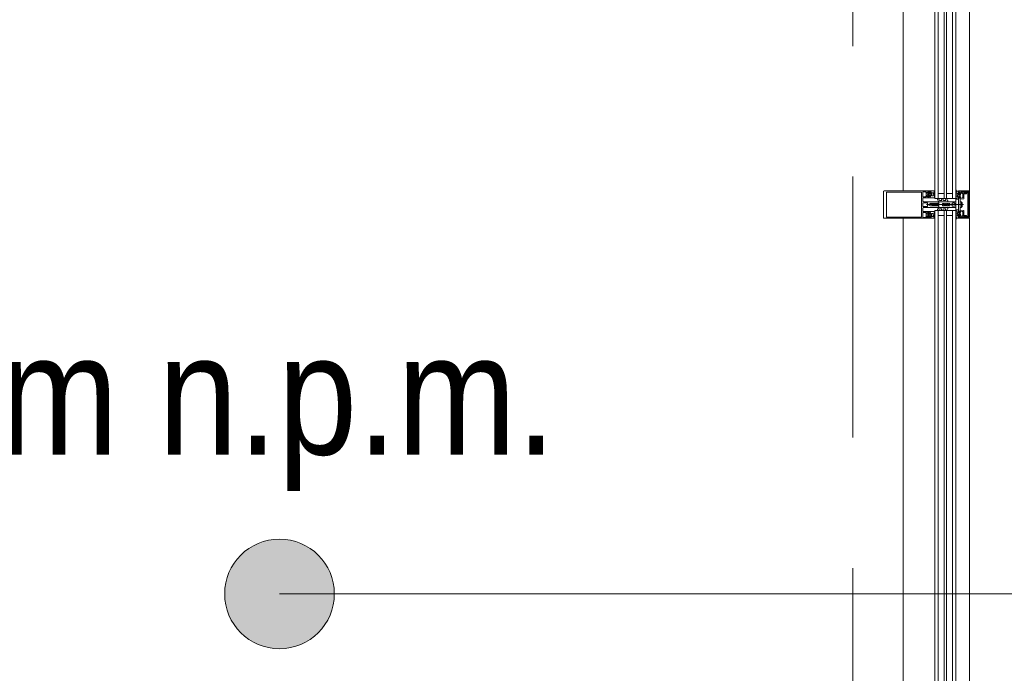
# Model space of a CAD drawing. Header units: centimetres. Extents: x -2574 to 3083, y -1 to 3760.
# Tile 17 of 58: x -593 to -413, y 1595 to 1714. Entities that reach past the tile are written whole.
import ezdxf

# ---------------------------------------------------------------- set-up
doc = ezdxf.new("R2010")
doc.units = ezdxf.units.CM
doc.linetypes.add('Hidden', pattern=[71.4375, 47.625, -23.8125])
for name, color, linetype, lineweight in [('A-AREA-IDEN', 2, 'Continuous', 13), ('A-DETL', 90, 'Continuous', 9), ('A-DETL-GENF', 92, 'Continuous', 9), ('A-GLAZ-CURT', 52, 'Continuous', 13), ('A-GLAZ-CWMG', 51, 'Continuous', 13), ('G-ANNO-TEXT', 231, 'Continuous', 13)]:
    doc.layers.add(name, color=color, linetype=linetype, lineweight=lineweight)
doc.styles.add('Arial_5', font='arial.ttf', dxfattribs={"width": 0.85, "height": 22})

msp = doc.modelspace()

# ---------------------------------------------------------------- linework, layer by layer
at = {"layer": 'A-AREA-IDEN', "color": 251, "lineweight": 9}
msp.add_line((-545.23, 1609.3), (-304.92, 1609.3), dxfattribs=at)
msp.add_circle((-545.23, 1609.3), 10, dxfattribs=at)
at = {"layer": 'A-AREA-IDEN', "color": 251, "linetype": 'Continuous', "lineweight": 9, "extrusion": (0, 0, -1)}
for points in [[(550.79, 1617.62), (549.06, 1600.06), (549.06, 1618.54)], [(549.06, 1618.54), (547.18, 1599.49), (547.18, 1619.11)], [(549.06, 1618.54), (549.06, 1600.06), (547.18, 1599.49)], [(547.18, 1619.11), (545.23, 1599.3), (545.23, 1619.3)], [(547.18, 1619.11), (547.18, 1599.49), (545.23, 1599.3)], [(545.23, 1619.3), (545.23, 1599.3), (543.28, 1599.49)], [(545.23, 1619.3), (543.28, 1599.49), (543.28, 1619.11)], [(543.28, 1619.11), (543.28, 1599.49), (541.4, 1600.06)], [(543.28, 1619.11), (541.4, 1600.06), (541.4, 1618.54)], [(541.4, 1618.54), (541.4, 1600.06), (539.67, 1600.99)], [(541.4, 1618.54), (539.67, 1600.99), (539.67, 1617.62)], [(552.3, 1616.37), (550.79, 1600.99), (550.79, 1617.62)], [(550.79, 1617.62), (550.79, 1600.99), (549.06, 1600.06)], [(539.67, 1617.62), (539.67, 1600.99), (538.16, 1602.23)], [(539.67, 1617.62), (538.16, 1602.23), (538.16, 1616.37)], [(554.47, 1613.13), (553.54, 1603.75), (553.54, 1614.86)], [(553.54, 1614.86), (552.3, 1602.23), (552.3, 1616.37)], [(553.54, 1614.86), (553.54, 1603.75), (552.3, 1602.23)], [(552.3, 1616.37), (552.3, 1602.23), (550.79, 1600.99)], [(538.16, 1616.37), (538.16, 1602.23), (536.92, 1603.75)], [(538.16, 1616.37), (536.92, 1603.75), (536.92, 1614.86)], [(536.92, 1614.86), (536.92, 1603.75), (535.99, 1605.48)], [(536.92, 1614.86), (535.99, 1605.48), (535.99, 1613.13)], [(555.04, 1611.25), (554.47, 1605.48), (554.47, 1613.13)], [(554.47, 1613.13), (554.47, 1605.48), (553.54, 1603.75)], [(535.99, 1613.13), (535.99, 1605.48), (535.42, 1607.35)], [(535.99, 1613.13), (535.42, 1607.35), (535.42, 1611.25)], [(555.04, 1607.35), (555.04, 1611.25), (555.23, 1609.3)], [(555.04, 1611.25), (555.04, 1607.35), (554.47, 1605.48)], [(535.42, 1611.25), (535.42, 1607.35), (535.23, 1609.3)]]:
    msp.add_solid(points, dxfattribs=at)
at = {"layer": 'A-DETL', "color": 251, "linetype": 'Hidden', "lineweight": 9}
msp.add_line((-440.62, 1828.33), (-440.62, 1388.83), dxfattribs=at)
at = {"layer": 'A-DETL-GENF', "color": 251, "lineweight": 9, "extrusion": (0, 0, -1)}
for p, q in [((-421.87, 1682.92), (-421.87, 1683.01)), ((-435.07, 1677.98), (-435.07, 1682.68)), ((-434.92, 1682.83), (-433.54, 1682.83)), ((-434.07, 1682.83), (-428.41, 1682.83)), ((-434.02, 1682.62), (-428.41, 1682.62)), ((-427.82, 1681.59), (-426.61, 1681.59)), ((-427.24, 1682.37), (-427.24, 1682.04)), ((-427.11, 1682.55), (-427.21, 1682.44)), ((-427.21, 1681.97), (-427.11, 1681.86)), ((-426.92, 1682.5), (-426.83, 1682.58)), ((-426.83, 1681.83), (-426.92, 1681.91)), ((-426.87, 1682.09), (-426.87, 1682.32)), ((-426.81, 1682.28), (-426.81, 1682.4)), ((-426.81, 1682.02), (-426.81, 1682.14)), ((-426.61, 1682.34), (-426.77, 1682.25)), ((-426.77, 1682.16), (-426.61, 1682.07)), ((-426.76, 1682.45), (-426.64, 1682.45)), ((-426.64, 1681.97), (-426.76, 1681.97)), ((-426.59, 1682.4), (-426.59, 1682.37)), ((-426.59, 1682.04), (-426.59, 1682.02)), ((-426.55, 1682.55), (-426.55, 1682.62)), ((-426.55, 1681.79), (-426.55, 1681.85)), ((-426.49, 1682.62), (-426.49, 1682.49)), ((-426.44, 1682.43), (-426.45, 1682.43)), ((-426.44, 1681.97), (-426.45, 1681.98)), ((-426.43, 1682.55), (-426.38, 1682.58)), ((-426.43, 1682.03), (-426.41, 1682.03)), ((-426.42, 1682.37), (-426.41, 1682.39)), ((-426.39, 1682.32), (-426.41, 1682.33)), ((-426.4, 1682.14), (-426.38, 1682.15)), ((-426.39, 1682.08), (-426.4, 1682.09)), ((-426.39, 1682.26), (-426.38, 1682.27)), ((-426.38, 1682.2), (-426.39, 1682.21)), ((-426.31, 1682.03), (-426.31, 1682.39)), ((-426.21, 1682.49), (-426.06, 1682.49)), ((-426.06, 1681.93), (-426.21, 1681.93)), ((-425.96, 1682.39), (-425.96, 1682.03)), ((-425.8, 1682.64), (-425.9, 1682.41)), ((-425.79, 1682.81), (-425.79, 1682.68)), ((-425.77, 1682.17), (-425.69, 1682.12)), ((-425.69, 1682.07), (-425.77, 1682.02)), ((-425.77, 1681.95), (-425.69, 1681.9)), ((-425.69, 1681.85), (-425.77, 1681.8)), ((-425.77, 1681.73), (-425.69, 1681.68)), ((-425.76, 1682.68), (-425.76, 1682.74)), ((-425.7, 1682.8), (-425.69, 1682.8)), ((-425.18, 1681.24), (-424.96, 1680.85)), ((-424.81, 1681.1), (-424.96, 1681.36)), ((-424.45, 1681.24), (-424.4, 1681.15)), ((-424.08, 1681.1), (-424.23, 1681.36)), ((-423.73, 1681.24), (-423.68, 1681.15)), ((-423.35, 1681.09), (-423.51, 1681.36)), ((-421.86, 1682.5), (-421.7, 1682.59)), ((-421.77, 1682.4), (-421.86, 1682.45)), ((-421.86, 1682.28), (-421.77, 1682.33)), ((-421.77, 1682.18), (-421.86, 1682.23)), ((-421.86, 1682.06), (-421.77, 1682.11)), ((-421.77, 1681.96), (-421.86, 1682.01)), ((-421.86, 1681.84), (-421.77, 1681.89)), ((-421.77, 1681.74), (-421.86, 1681.79)), ((-421.86, 1681.62), (-421.77, 1681.67)), ((-421.77, 1681.52), (-421.86, 1681.57)), ((-421.86, 1681.4), (-421.77, 1681.45)), ((-421.57, 1681.99), (-421.55, 1681.98)), ((-421.56, 1681.93), (-421.57, 1681.92)), ((-421.57, 1681.87), (-421.55, 1681.86)), ((-421.56, 1682.3), (-421.51, 1682.27)), ((-421.54, 1682.05), (-421.55, 1682.04)), ((-421.54, 1681.81), (-421.55, 1681.8)), ((-421.54, 1681.75), (-421.52, 1681.75)), ((-421.53, 1682.11), (-421.52, 1682.09)), ((-421.5, 1682.15), (-421.51, 1682.15)), ((-421.5, 1681.7), (-421.51, 1681.69)), ((-421.45, 1682.21), (-421.45, 1682.34)), ((-421.39, 1682.34), (-421.39, 1682.27)), ((-421.39, 1681.57), (-421.39, 1681.51)), ((-421.35, 1682.12), (-421.35, 1682.09)), ((-421.35, 1681.76), (-421.35, 1681.74)), ((-421.34, 1682.06), (-421.18, 1681.97)), ((-421.18, 1681.88), (-421.34, 1681.79)), ((-421.18, 1682.17), (-421.3, 1682.17)), ((-421.3, 1681.69), (-421.18, 1681.69)), ((-421.13, 1682), (-421.13, 1682.12)), ((-421.13, 1681.74), (-421.13, 1681.86)), ((-421.12, 1682.3), (-421.02, 1682.22)), ((-421.02, 1681.63), (-421.12, 1681.55)), ((-421.07, 1682.04), (-421.07, 1681.81)), ((-421.06, 1681.28), (-421.06, 1680.35)), ((-420.42, 1681.41), (-421.03, 1681.31)), ((-420.84, 1682.67), (-420.41, 1682.47)), ((-420.62, 1682.38), (-420.78, 1682.46)), ((-420.56, 1681.67), (-420.56, 1682.29)), ((-420.38, 1682.43), (-420.38, 1681.46)), ((-420.28, 1682.65), (-420.28, 1682.37)), ((-419.68, 1678.19), (-419.68, 1682.46)), ((-419.53, 1682.45), (-419.53, 1678.2)), ((-419.37, 1677.98), (-419.37, 1682.68)), ((-427.87, 1680.6), (-427.87, 1680.06)), ((-427.08, 1680.65), (-427.82, 1680.65)), ((-427.82, 1680.01), (-427.08, 1680.01)), ((-425.02, 1680.83), (-427.72, 1680.83)), ((-427.72, 1679.83), (-425.02, 1679.83)), ((-427.2, 1680.33), (-420.48, 1680.33)), ((-427.03, 1680.06), (-427.03, 1680.6)), ((-426.15, 1680.4), (-426.16, 1680.38)), ((-426.15, 1680.25), (-426.16, 1680.28)), ((-425.83, 1680.5), (-425.97, 1680.5)), ((-425.83, 1680.15), (-425.97, 1680.15)), ((-425.8, 1680.54), (-425.82, 1680.51)), ((-425.8, 1680.12), (-425.82, 1680.14)), ((-425.77, 1680.51), (-425.78, 1680.54)), ((-425.77, 1680.14), (-425.78, 1680.12)), ((-425.18, 1679.41), (-424.96, 1679.8)), ((-424.97, 1680.68), (-424.97, 1680.78)), ((-424.97, 1679.88), (-424.97, 1679.98)), ((-424.81, 1679.55), (-424.96, 1679.29)), ((-424.91, 1680.83), (-423.39, 1680.83)), ((-424.91, 1679.83), (-423.39, 1679.83)), ((-424.44, 1681.08), (-424.77, 1681.08)), ((-424.44, 1679.58), (-424.77, 1679.58)), ((-424.45, 1679.41), (-424.4, 1679.5)), ((-424.08, 1679.55), (-424.23, 1679.29)), ((-423.72, 1681.08), (-424.04, 1681.08)), ((-423.72, 1679.58), (-424.04, 1679.58)), ((-423.73, 1679.41), (-423.68, 1679.5)), ((-423.35, 1679.56), (-423.51, 1679.29)), ((-423.34, 1680.88), (-423.34, 1681.06)), ((-423.34, 1679.78), (-423.34, 1679.59)), ((-422.37, 1680.63), (-422.16, 1680.63)), ((-422.37, 1680.03), (-422.16, 1680.03)), ((-421.06, 1680.3), (-421.06, 1679.37)), ((-420.84, 1679.92), (-420.84, 1680.73)), ((-420.69, 1680.55), (-420.69, 1680.1)), ((-433.54, 1677.83), (-434.92, 1677.83)), ((-434.07, 1678.04), (-428.41, 1678.04)), ((-434.07, 1677.83), (-428.41, 1677.83)), ((-426.61, 1679.07), (-427.82, 1679.07)), ((-427.24, 1678.61), (-427.24, 1678.28)), ((-427.11, 1678.79), (-427.21, 1678.68)), ((-427.21, 1678.21), (-427.11, 1678.1)), ((-426.83, 1678.82), (-426.92, 1678.74)), ((-426.92, 1678.15), (-426.83, 1678.07)), ((-426.87, 1678.56), (-426.87, 1678.33)), ((-426.81, 1678.64), (-426.81, 1678.52)), ((-426.81, 1678.38), (-426.81, 1678.26)), ((-426.77, 1678.49), (-426.61, 1678.58)), ((-426.61, 1678.31), (-426.77, 1678.4)), ((-426.64, 1678.69), (-426.76, 1678.69)), ((-426.76, 1678.21), (-426.64, 1678.21)), ((-426.59, 1678.61), (-426.59, 1678.64)), ((-426.59, 1678.26), (-426.59, 1678.28)), ((-426.55, 1678.86), (-426.55, 1678.8)), ((-426.55, 1678.1), (-426.55, 1678.04)), ((-426.49, 1678.04), (-426.49, 1678.16)), ((-426.44, 1678.68), (-426.45, 1678.67)), ((-426.44, 1678.22), (-426.45, 1678.22)), ((-426.43, 1678.62), (-426.41, 1678.62)), ((-426.43, 1678.1), (-426.38, 1678.07)), ((-426.42, 1678.28), (-426.41, 1678.26)), ((-426.39, 1678.33), (-426.41, 1678.32)), ((-426.39, 1678.57), (-426.4, 1678.56)), ((-426.4, 1678.51), (-426.38, 1678.5)), ((-426.38, 1678.45), (-426.39, 1678.44)), ((-426.39, 1678.39), (-426.38, 1678.38)), ((-426.31, 1678.63), (-426.31, 1678.27)), ((-426.06, 1678.73), (-426.21, 1678.73)), ((-426.21, 1678.17), (-426.06, 1678.17)), ((-425.96, 1678.27), (-425.96, 1678.63)), ((-425.8, 1678.02), (-425.9, 1678.24)), ((-425.79, 1677.85), (-425.79, 1677.97)), ((-425.77, 1678.92), (-425.69, 1678.97)), ((-425.69, 1678.8), (-425.77, 1678.85)), ((-425.77, 1678.7), (-425.69, 1678.75)), ((-425.69, 1678.58), (-425.77, 1678.63)), ((-425.77, 1678.48), (-425.69, 1678.53)), ((-425.76, 1677.97), (-425.76, 1677.91)), ((-425.7, 1677.85), (-425.69, 1677.85)), ((-421.87, 1677.73), (-421.87, 1677.64)), ((-421.86, 1679.25), (-421.77, 1679.2)), ((-421.77, 1679.13), (-421.86, 1679.08)), ((-421.86, 1679.03), (-421.77, 1678.98)), ((-421.77, 1678.91), (-421.86, 1678.86)), ((-421.86, 1678.81), (-421.77, 1678.76)), ((-421.77, 1678.69), (-421.86, 1678.64)), ((-421.86, 1678.59), (-421.77, 1678.54)), ((-421.77, 1678.47), (-421.86, 1678.42)), ((-421.86, 1678.37), (-421.77, 1678.32)), ((-421.77, 1678.25), (-421.86, 1678.2)), ((-421.86, 1678.15), (-421.7, 1678.06)), ((-421.57, 1678.78), (-421.55, 1678.79)), ((-421.56, 1678.72), (-421.57, 1678.73)), ((-421.57, 1678.66), (-421.55, 1678.67)), ((-421.56, 1678.35), (-421.51, 1678.38)), ((-421.54, 1678.84), (-421.55, 1678.85)), ((-421.54, 1678.6), (-421.55, 1678.61)), ((-421.54, 1678.9), (-421.52, 1678.9)), ((-421.53, 1678.54), (-421.52, 1678.56)), ((-421.5, 1678.95), (-421.51, 1678.96)), ((-421.5, 1678.5), (-421.51, 1678.5)), ((-421.45, 1678.44), (-421.45, 1678.32)), ((-421.39, 1679.08), (-421.39, 1679.14)), ((-421.39, 1678.32), (-421.39, 1678.38)), ((-421.35, 1678.89), (-421.35, 1678.92)), ((-421.35, 1678.54), (-421.35, 1678.56)), ((-421.18, 1678.77), (-421.34, 1678.86)), ((-421.34, 1678.59), (-421.18, 1678.68)), ((-421.3, 1678.97), (-421.18, 1678.97)), ((-421.18, 1678.49), (-421.3, 1678.49)), ((-421.13, 1678.92), (-421.13, 1678.8)), ((-421.13, 1678.66), (-421.13, 1678.54)), ((-421.02, 1679.02), (-421.12, 1679.1)), ((-421.12, 1678.35), (-421.02, 1678.43)), ((-421.07, 1678.61), (-421.07, 1678.84)), ((-421.03, 1679.34), (-420.42, 1679.24)), ((-420.41, 1678.18), (-420.84, 1677.98)), ((-420.78, 1678.19), (-420.62, 1678.27)), ((-420.56, 1678.36), (-420.56, 1678.98)), ((-420.38, 1679.19), (-420.38, 1678.23)), ((-420.28, 1678.29), (-420.28, 1678.01))]:
    msp.add_line(p, q, dxfattribs=at)
at = {"layer": 'A-DETL-GENF', "color": 251, "lineweight": 9, "extrusion": (0, 0, -1), "flags": 128}
for points in [[(433.54, 1678.04), (434.49, 1678.04), (434.49, 1682.62), (433.54, 1682.62)], [(426.98, 1682.23), (426.98, 1682.68), (426.71, 1682.68), (426.71, 1682.56), (426.65, 1682.56), (426.57, 1682.64), (426.57, 1682.83), (428.25, 1682.83), (428.57, 1682.83)], [(428.57, 1678.04), (428.25, 1678.04), (428.1, 1678.04), (428.1, 1679.21), (428.1, 1681.45), (428.1, 1682.62), (428.25, 1682.62), (428.57, 1682.62)], [(427.87, 1682.23), (427.87, 1682.68), (427.3, 1682.68), (427.3, 1682.56), (427.24, 1682.56), (427.18, 1682.62)], [(427.18, 1681.79), (427.24, 1681.86), (427.3, 1681.86), (427.3, 1681.74), (427.87, 1681.74), (427.87, 1682.18)], [(427.87, 1680.98), (427.87, 1681.45), (427.87, 1681.54)], [(426.56, 1681.64), (426.56, 1681.77), (426.65, 1681.86), (426.71, 1681.86), (426.71, 1681.74), (426.98, 1681.74), (426.98, 1682.18)], [(426.78, 1682.58), (426.75, 1682.53), (426.74, 1682.53)], [(426.74, 1681.89), (426.75, 1681.89), (426.78, 1681.84)], [(426.55, 1682.68), (426.55, 1682.83), (425.81, 1682.83)], [(425.69, 1681.63), (425.76, 1681.59), (426.55, 1681.59), (426.55, 1681.72)], [(426.49, 1681.93), (426.48, 1681.8), (426.48, 1681.93), (426.47, 1681.93)], [(421.39, 1681.44), (421.39, 1681.31), (421.78, 1681.31), (421.86, 1681.35)], [(421.66, 1682.81), (421.39, 1682.81), (421.39, 1682.4)], [(421.45, 1681.53), (421.45, 1681.65), (421.48, 1681.65), (421.46, 1681.52)], [(419.52, 1682.83), (421.37, 1682.83), (421.37, 1682.72), (421.01, 1682.6)], [(420.94, 1682.38), (421.23, 1682.46), (421.23, 1682.28), (421.29, 1682.28), (421.37, 1682.36), (421.37, 1682.68), (421, 1682.57)], [(420.65, 1679.08), (421.23, 1679.19), (421.23, 1679.08), (421.29, 1679.08), (421.37, 1679.16), (421.37, 1681.5), (421.29, 1681.58), (421.23, 1681.58), (421.23, 1681.47), (420.65, 1681.57)], [(421.21, 1682.25), (421.19, 1682.25), (421.16, 1682.3)], [(421.16, 1681.56), (421.19, 1681.61), (421.21, 1681.61)], [(420.87, 1682.67), (420.77, 1682.67), (420.65, 1682.7), (420.33, 1682.7)], [(420.23, 1682.32), (419.88, 1682.32), (419.88, 1682.45), (420.15, 1682.45), (420.15, 1682.7), (419.52, 1682.7), (419.52, 1677.96), (420.15, 1677.96), (420.15, 1678.21), (419.88, 1678.21), (419.88, 1678.34), (420.23, 1678.34)], [(419.73, 1682.51), (420.09, 1682.51), (420.09, 1682.65), (419.73, 1682.65)], [(427.87, 1679.12), (427.87, 1679.21), (427.87, 1679.68)], [(426.75, 1680.41), (426.56, 1680.53), (426.46, 1680.53), (426.43, 1680.58), (426.4, 1680.53), (426.28, 1680.53), (426.25, 1680.58), (426.22, 1680.53), (426.1, 1680.53), (426.07, 1680.58), (426.04, 1680.53), (425.92, 1680.53), (425.89, 1680.58), (425.86, 1680.53), (425.74, 1680.53), (425.71, 1680.58), (425.68, 1680.53), (425.56, 1680.53), (425.53, 1680.58), (425.5, 1680.53), (425.38, 1680.53), (425.35, 1680.58), (425.32, 1680.53), (425.2, 1680.53), (425.17, 1680.58), (425.07, 1680.58)], [(425.07, 1680.08), (425.1, 1680.13), (425.22, 1680.13), (425.25, 1680.08), (425.28, 1680.13), (425.4, 1680.13), (425.43, 1680.08), (425.46, 1680.13), (425.58, 1680.13), (425.61, 1680.08), (425.64, 1680.13), (425.76, 1680.13), (425.79, 1680.08), (425.82, 1680.13), (425.94, 1680.13), (425.97, 1680.08), (426, 1680.13), (426.12, 1680.13), (426.15, 1680.08), (426.18, 1680.13), (426.3, 1680.13), (426.33, 1680.08), (426.36, 1680.13), (426.56, 1680.13), (426.75, 1680.24)], [(422.45, 1680.59), (422.67, 1680.33), (422.97, 1680.33), (422.97, 1680.53), (423.17, 1680.53), (423.17, 1680.43), (423.34, 1680.43), (423.34, 1680.53), (423.54, 1680.53), (423.54, 1680.33), (423.71, 1680.33), (423.71, 1680.53), (423.91, 1680.53), (423.91, 1680.43), (424.07, 1680.43), (424.07, 1680.53), (424.27, 1680.53), (424.27, 1680.33), (426.17, 1680.33), (424.27, 1680.33), (424.27, 1680.13), (424.07, 1680.13), (424.07, 1680.23), (423.91, 1680.23), (423.91, 1680.13), (423.71, 1680.13), (423.71, 1680.33), (423.54, 1680.33), (423.54, 1680.13), (423.34, 1680.13), (423.34, 1680.23), (423.17, 1680.23), (423.17, 1680.13), (422.97, 1680.13), (422.97, 1680.33), (422.67, 1680.33), (422.45, 1680.06)], [(421.99, 1680.53), (421.87, 1680.53), (421.87, 1680.83), (424.94, 1680.83), (424.94, 1680.5), (425.75, 1680.5)], [(421.99, 1680.13), (421.87, 1680.13), (421.87, 1679.83), (424.94, 1679.83), (424.94, 1680.15), (425.75, 1680.15)], [(420.9, 1679.81), (421.05, 1679.79), (421.05, 1680.87), (420.9, 1680.85)], [(428.57, 1677.83), (428.25, 1677.83), (426.57, 1677.83), (426.57, 1678.02), (426.65, 1678.1), (426.71, 1678.1), (426.71, 1677.98), (426.98, 1677.98), (426.98, 1678.42)], [(427.87, 1678.47), (427.87, 1678.92), (427.3, 1678.92), (427.3, 1678.8), (427.24, 1678.8), (427.18, 1678.86)], [(427.18, 1678.03), (427.24, 1678.1), (427.3, 1678.1), (427.3, 1677.98), (427.87, 1677.98), (427.87, 1678.42)], [(426.98, 1678.47), (426.98, 1678.92), (426.71, 1678.92), (426.71, 1678.8), (426.65, 1678.8), (426.56, 1678.89), (426.56, 1679.02)], [(426.74, 1678.77), (426.75, 1678.77), (426.78, 1678.82)], [(426.78, 1678.08), (426.75, 1678.13), (426.74, 1678.13)], [(425.69, 1679.02), (425.76, 1679.07), (426.55, 1679.07), (426.55, 1678.93)], [(426.55, 1677.98), (426.55, 1677.83), (425.81, 1677.83)], [(426.49, 1678.72), (426.48, 1678.85), (426.48, 1678.72), (426.47, 1678.72)], [(421.39, 1679.21), (421.39, 1679.35), (421.78, 1679.35), (421.86, 1679.3)], [(421.66, 1677.85), (421.39, 1677.85), (421.39, 1678.26)], [(421.45, 1679.12), (421.45, 1679), (421.48, 1679), (421.46, 1679.13)], [(421, 1678.08), (421.37, 1677.98), (421.37, 1678.3), (421.29, 1678.38), (421.23, 1678.38), (421.23, 1678.19), (420.94, 1678.27)], [(421.01, 1678.05), (421.37, 1677.94), (421.37, 1677.83), (419.52, 1677.83)], [(421.16, 1679.1), (421.19, 1679.05), (421.21, 1679.05)], [(421.21, 1678.41), (421.19, 1678.41), (421.16, 1678.36)], [(420.33, 1677.96), (420.65, 1677.96), (420.77, 1677.99), (420.87, 1677.99)], [(419.73, 1678), (420.09, 1678), (420.09, 1678.14), (419.73, 1678.14)]]:
    msp.add_lwpolyline(points, dxfattribs=at)
for points in [[(421.87, 1679.36), (421.87, 1681.3), (421.83, 1681.3), (421.83, 1679.36)], [(421.83, 1679.36), (421.83, 1681.3), (421.38, 1681.3), (421.38, 1679.36)]]:
    msp.add_lwpolyline(points, close=True, dxfattribs=at)
at = {"layer": 'A-DETL-GENF', "color": 251, "lineweight": 9, "extrusion": (0, 0, -1)}
for centre, radius, start, end in [((421.84, 1683.01), 0.03, 359.9022, 171.6433), ((421.53, 1683.06), 0.286, 297.5921, 351.6433), ((434.92, 1682.68), 0.15, 0, 90), ((427.87, 1682.21), 0.0256, 282.6804, 77.3196), ((427.82, 1681.54), 0.05, 0, 90), ((427.14, 1682.37), 0.1, 0, 45), ((427.14, 1682.04), 0.1, 315, 0), ((427.14, 1682.58), 0.05, 45, 225), ((427.14, 1681.83), 0.05, 135, 315), ((426.98, 1682.21), 0.0256, 282.6804, 77.3196), ((426.87, 1682.44), 0.08, 292.6134, 50.0011), ((426.87, 1681.97), 0.08, 310.0008, 67.375), ((426.92, 1682.32), 0.05, 112.6202, 179.9974), ((426.92, 1682.09), 0.05, 179.9966, 247.3769), ((426.81, 1682.56), 0.03, 50.0081, 149.9928), ((426.81, 1681.85), 0.03, 209.9961, 310.0091), ((426.76, 1682.4), 0.05, 359.9877, 90.0079), ((426.78, 1682.28), 0.03, 239.9953, 0.0042), ((426.78, 1682.14), 0.03, 359.9965, 119.9951), ((426.76, 1682.02), 0.05, 270.007, 359.9886), ((426.66, 1682.22), 0.314, 75.4957, 104.4999), ((426.66, 1682.19), 0.314, 256.8002, 284.4808), ((426.64, 1682.4), 0.05, 89.9875, 180.008), ((426.64, 1682.02), 0.05, 180.0068, 269.9887), ((426.62, 1682.37), 0.03, 179.9857, 240.0042), ((426.62, 1682.04), 0.03, 119.9928, 180.0084), ((426.61, 1681.64), 0.05, 180, 270), ((426.58, 1681.85), 0.03, 76.8002, 179.9978), ((426.58, 1682.56), 0.03, 180.903, 269.9793), ((426.55, 1682.65), 0.03, 89.9978, 269.9978), ((426.53, 1681.81), 0.033, 179.9978, 324.9077), ((426.52, 1681.72), 0.03, 0.0008, 82.8093), ((426.53, 1681.8), 0.05, 179.9889, 262.8241), ((426.43, 1682.62), 0.065, 359.9978, 179.9978), ((426.44, 1682.49), 0.05, 324.9199, 359.9978), ((426.84, 1682.21), 0.44, 144.9199, 215.839), ((426.46, 1681.93), 0.03, 359.9978, 35.839), ((426.38, 1682.47), 0.1, 0.8249, 59.9955), ((426.45, 1682.47), 0.0339, 273.0003, 0.8195), ((426.47, 1681.96), 0.03, 153.0068, 269.9866), ((426.42, 1682), 0.03, 333.0009, 74.9963), ((426.44, 1682.41), 0.0272, 93.0125, 209.9868), ((426.4, 1682.36), 0.0316, 288.0011, 29.9907), ((426.37, 1682.24), 0.0316, 302.9873, 45.0068), ((426.38, 1682.11), 0.0316, 318.0004, 59.9952), ((426.42, 1682.06), 0.03, 137.9949, 255.0023), ((426.4, 1682.29), 0.03, 107.9969, 224.9972), ((426.4, 1682.62), 0.04, 179.9978, 240.004), ((426.39, 1682.18), 0.03, 122.9992, 239.9975), ((426.21, 1682.39), 0.1, 359.9978, 89.9978), ((426.21, 1682.03), 0.1, 269.9978, 359.9978), ((426.06, 1682.39), 0.1, 89.9978, 179.9978), ((426.06, 1682.03), 0.1, 179.9978, 269.9978), ((425.87, 1682.4), 0.035, 208.0726, 23.9962), ((426.39, 1682.68), 0.63, 179.9981, 208.0699), ((425.81, 1682.81), 0.02, 90.0061, 179.9938), ((425.89, 1682.68), 0.1, 180.0023, 203.9916), ((425.74, 1682.21), 0.051, 301.8047, 26.6592), ((426.74, 1682.71), 1.07, 180.0066, 206.658), ((425.75, 1681.99), 0.041, 299.9963, 59.9993), ((425.75, 1681.76), 0.041, 300.003, 59.9925), ((425.7, 1682.74), 0.06, 359.9876, 90.0101), ((425.69, 1682.78), 0.02, 89.9598, 180.0205), ((425.7, 1682.1), 0.03, 119.9942, 240.0014), ((425.7, 1681.88), 0.03, 119.9942, 240.0014), ((425.7, 1681.65), 0.03, 119.9942, 240.0014), ((425.07, 1681.3), 0.125, 330, 150), ((424.34, 1681.3), 0.125, 330, 150), ((423.62, 1681.3), 0.125, 330, 150), ((421.67, 1682.92), 0.2, 350.4545, 359.9022), ((421.58, 1682.94), 0.291, 295.3637, 350.4545), ((421.84, 1682.47), 0.03, 300.7154, 60.1649), ((421.84, 1682.25), 0.03, 300.5887, 59.5346), ((421.84, 1682.03), 0.03, 300.1448, 59.5346), ((421.84, 1681.81), 0.03, 300.3449, 59.5346), ((421.84, 1681.59), 0.03, 300.3446, 59.7685), ((421.84, 1681.37), 0.03, 299.7965, 60.132), ((421.8, 1682.36), 0.0417, 125.132, 234.868), ((421.8, 1682.14), 0.0415, 125.012, 234.988), ((421.8, 1681.93), 0.043, 127.8436, 233.8234), ((421.79, 1681.7), 0.0419, 125.4665, 234.6999), ((421.79, 1681.48), 0.0416, 116.9541, 241.568), ((421.73, 1682.63), 0.05, 115.3637, 240.1649), ((421.52, 1682.34), 0.065, 0, 180), ((421.54, 1682.34), 0.04, 299.9937, 0), ((421.54, 1682.01), 0.03, 315.0005, 72.0009), ((421.55, 1681.9), 0.03, 300.0003, 56.9985), ((421.1, 1681.93), 0.44, 324.1588, 35.0779), ((421.57, 1681.96), 0.0316, 134.991, 237.0104), ((421.53, 1681.78), 0.03, 284.9955, 42.0028), ((421.57, 1681.83), 0.0316, 120.0026, 221.9974), ((421.51, 1682.12), 0.0272, 330.011, 86.9853), ((421.55, 1682.08), 0.0316, 150.007, 251.9967), ((421.53, 1681.72), 0.03, 105.0015, 206.9968), ((421.56, 1682.19), 0.1, 120.0023, 179.1728), ((421.48, 1681.68), 0.03, 270.0112, 26.991), ((421.5, 1682.19), 0.0339, 179.1783, 266.9975), ((421.5, 1682.21), 0.05, 180, 215.0779), ((421.48, 1681.65), 0.03, 144.1588, 180), ((421.41, 1681.52), 0.05, 277.1737, 0.0088), ((421.42, 1681.53), 0.033, 215.0901, 360), ((421.39, 1682.37), 0.03, 270, 90), ((421.42, 1681.44), 0.03, 97.1885, 179.997), ((421.36, 1682.28), 0.03, 270.0185, 359.0948), ((421.36, 1681.57), 0.03, 0, 103.1975), ((421.28, 1681.94), 0.314, 75.4979, 104.5021), ((421.28, 1681.91), 0.314, 255.517, 283.1975), ((421.3, 1682.12), 0.05, 359.9897, 90.0103), ((421.32, 1682.09), 0.03, 299.9936, 0.0121), ((421.32, 1681.76), 0.03, 359.9893, 60.005), ((421.3, 1681.74), 0.05, 270.009, 359.991), ((421.18, 1682.12), 0.05, 89.9899, 180.0101), ((421.16, 1682), 0.03, 179.9936, 300.0024), ((421.16, 1681.86), 0.03, 60.0027, 180.0013), ((421.18, 1681.74), 0.05, 180.0092, 269.9908), ((421.14, 1682.28), 0.03, 30.0049, 129.9897), ((421.14, 1681.57), 0.03, 229.9887, 330.0017), ((421.02, 1682.04), 0.05, 0.0003, 67.3776), ((421.02, 1681.81), 0.05, 292.6209, 0.0012), ((421.03, 1681.28), 0.03, 0, 80), ((421.07, 1682.16), 0.08, 129.9967, 247.3844), ((421.07, 1681.69), 0.08, 112.6228, 229.9969), ((420.99, 1682.67), 0.07, 210.0064, 288), ((420.98, 1682.63), 0.06, 188.4417, 285), ((420.92, 1682.44), 0.06, 198.8192, 285), ((420.87, 1682.6), 0.07, 30.0064, 90), ((420.86, 1682.62), 0.06, 8.4417, 115), ((420.81, 1682.4), 0.06, 18.8192, 115), ((420.66, 1681.67), 0.1, 180, 260), ((420.66, 1682.29), 0.1, 115, 180), ((420.43, 1681.46), 0.05, 180, 260), ((420.43, 1682.43), 0.05, 115, 180), ((420.33, 1682.64), 0.0512, 90.5709, 178.6482), ((420.23, 1682.37), 0.05, 270, 0.0001), ((419.73, 1682.45), 0.2, 89.9718, 180.0352), ((419.73, 1682.46), 0.0499, 89.8796, 180.0225), ((419.52, 1682.68), 0.15, 89.9938, 180.0062), ((427.72, 1680.98), 0.15, 270, 0), ((427.82, 1680.6), 0.05, 0, 90), ((427.82, 1680.06), 0.05, 270, 0), ((427.72, 1679.68), 0.15, 0, 90), ((427.08, 1680.6), 0.05, 90, 180), ((427.08, 1680.06), 0.05, 180, 270), ((426.7, 1680.33), 0.1, 300, 60), ((426.07, 1680.33), 0.1, 0, 30), ((426.07, 1680.33), 0.1, 330, 0), ((425.97, 1680.3), 0.2, 30, 90), ((425.97, 1680.35), 0.2, 270, 330), ((425.83, 1680.52), 0.02, 210.0303, 270), ((425.83, 1680.13), 0.02, 90, 149.9697), ((425.79, 1680.53), 0.01, 30.0303, 149.9802), ((425.79, 1680.12), 0.01, 210.0198, 329.9697), ((425.75, 1680.52), 0.02, 270, 329.9802), ((425.75, 1680.13), 0.02, 30.0198, 90), ((425.07, 1679.35), 0.125, 210, 30), ((425.07, 1680.68), 0.1, 180, 270), ((425.07, 1679.98), 0.1, 90, 180), ((425.02, 1680.78), 0.05, 90, 180), ((425.02, 1679.88), 0.05, 180, 270), ((424.91, 1680.88), 0.05, 270, 330), ((424.91, 1679.78), 0.05, 30, 90), ((424.77, 1681.13), 0.05, 270, 330), ((424.77, 1679.53), 0.05, 30, 90), ((424.34, 1679.35), 0.125, 210, 30), ((424.44, 1681.13), 0.05, 150, 270), ((424.44, 1679.53), 0.05, 90, 210), ((424.04, 1681.13), 0.05, 270, 330), ((424.04, 1679.53), 0.05, 30, 90), ((423.62, 1679.35), 0.125, 210, 30), ((423.72, 1681.13), 0.05, 150, 270), ((423.72, 1679.53), 0.05, 90, 210), ((423.39, 1680.88), 0.05, 180, 270), ((423.39, 1679.78), 0.05, 90, 180), ((423.39, 1681.06), 0.05, 150, 180), ((423.39, 1679.59), 0.05, 180, 210), ((422.37, 1680.53), 0.1, 40, 90), ((422.37, 1680.13), 0.1, 270, 320), ((422.16, 1680.53), 0.1, 90, 150), ((422.16, 1680.13), 0.1, 210, 270), ((421.99, 1680.63), 0.1, 270, 330), ((421.99, 1680.03), 0.1, 30, 90), ((421.05, 1680.33), 0.0256, 282.6804, 77.3196), ((421.03, 1679.37), 0.03, 280, 0), ((420.95, 1680.63), 0.22, 103.9707, 152.728), ((420.95, 1680.02), 0.22, 207.2746, 256.0268), ((421.58, 1680.32), 0.921, 153.7078, 165.8284), ((421.58, 1680.33), 0.92, 194.1683, 206.293), ((434.92, 1677.98), 0.15, 270, 0), ((427.87, 1678.45), 0.0256, 282.6804, 77.3196), ((427.82, 1679.12), 0.05, 270, 0), ((427.14, 1678.61), 0.1, 0, 45), ((427.14, 1678.28), 0.1, 315, 0), ((427.14, 1678.82), 0.05, 45, 225), ((427.14, 1678.07), 0.05, 135, 315), ((426.98, 1678.45), 0.0256, 282.6804, 77.3196), ((426.87, 1678.68), 0.08, 292.625, 49.9992), ((426.87, 1678.21), 0.08, 309.9989, 67.3866), ((426.92, 1678.56), 0.05, 112.6231, 180.0034), ((426.92, 1678.33), 0.05, 180.0026, 247.3798), ((426.81, 1678.8), 0.03, 49.9909, 150.0039), ((426.81, 1678.09), 0.03, 210.0072, 309.9919), ((426.76, 1678.64), 0.05, 0.0114, 89.993), ((426.78, 1678.52), 0.03, 240.0049, 0.0035), ((426.78, 1678.38), 0.03, 359.9958, 120.0047), ((426.76, 1678.26), 0.05, 269.9921, 0.0123), ((426.66, 1678.46), 0.314, 75.5192, 103.1998), ((426.66, 1678.43), 0.314, 255.5001, 284.5043), ((426.64, 1678.64), 0.05, 90.0113, 179.9932), ((426.64, 1678.26), 0.05, 179.992, 270.0125), ((426.61, 1679.02), 0.05, 90, 180), ((426.62, 1678.61), 0.03, 179.9916, 240.0072), ((426.62, 1678.28), 0.03, 119.9958, 180.0143), ((426.58, 1678.8), 0.03, 180.0022, 283.1998), ((426.58, 1678.1), 0.03, 90.0207, 179.097), ((426.52, 1678.93), 0.03, 277.1907, 359.9992), ((426.53, 1678.84), 0.033, 35.0923, 180.0022), ((426.55, 1678.01), 0.03, 90.0022, 270.0022), ((426.53, 1678.85), 0.05, 97.1759, 180.0111), ((426.46, 1678.72), 0.03, 324.161, 0.0022), ((426.84, 1678.45), 0.44, 144.161, 215.0801), ((426.44, 1678.16), 0.05, 0.0022, 35.0801), ((426.43, 1678.04), 0.065, 180.0022, 0.0022), ((426.45, 1678.18), 0.0339, 359.1805, 86.9997), ((426.38, 1678.18), 0.1, 300.0045, 359.1751), ((426.47, 1678.69), 0.03, 90.0134, 206.9932), ((426.42, 1678.65), 0.03, 285.0037, 26.9991), ((426.44, 1678.25), 0.0272, 150.0132, 266.9875), ((426.4, 1678.29), 0.0316, 330.0093, 71.9989), ((426.42, 1678.59), 0.03, 104.9977, 222.0051), ((426.38, 1678.54), 0.0316, 300.0048, 41.9996), ((426.37, 1678.41), 0.0316, 314.9932, 57.0127), ((426.4, 1678.36), 0.03, 135.0028, 252.0031), ((426.39, 1678.47), 0.03, 120.0025, 237.0008), ((426.4, 1678.04), 0.04, 119.996, 180.0022), ((426.21, 1678.63), 0.1, 0.0022, 90.0022), ((426.21, 1678.27), 0.1, 270.0022, 0.0022), ((426.06, 1678.63), 0.1, 90.0022, 180.0022), ((426.06, 1678.27), 0.1, 180.0022, 270.0022), ((425.87, 1678.25), 0.035, 336.0038, 151.9274), ((426.39, 1677.97), 0.63, 151.9301, 180.0019), ((425.81, 1677.85), 0.02, 180.0062, 269.9939), ((425.74, 1678.44), 0.051, 333.3408, 58.1953), ((425.89, 1677.97), 0.1, 156.0084, 179.9977), ((425.75, 1678.89), 0.041, 300.0075, 59.997), ((425.75, 1678.67), 0.041, 300.0007, 60.0037), ((426.74, 1677.94), 1.07, 153.342, 179.9934), ((425.7, 1677.91), 0.06, 269.9899, 0.0124), ((425.7, 1679), 0.03, 119.9986, 240.0058), ((425.7, 1678.78), 0.03, 119.9986, 240.0058), ((425.7, 1678.55), 0.03, 119.9986, 240.0058), ((425.69, 1677.87), 0.02, 179.9795, 270.0402), ((421.84, 1679.28), 0.03, 299.868, 60.2035), ((421.84, 1679.06), 0.03, 300.2315, 59.6554), ((421.84, 1678.84), 0.03, 300.4654, 59.6551), ((421.84, 1678.62), 0.03, 300.4654, 59.8552), ((421.84, 1678.4), 0.03, 300.4654, 59.4113), ((421.84, 1678.18), 0.03, 299.8351, 59.2846), ((421.58, 1677.71), 0.291, 9.5455, 64.6363), ((421.67, 1677.73), 0.2, 0.0978, 9.5455), ((421.84, 1677.64), 0.03, 188.3567, 0.0978), ((421.53, 1677.59), 0.286, 8.3567, 62.4079), ((421.79, 1679.17), 0.0416, 118.432, 243.0459), ((421.79, 1678.95), 0.0419, 125.3001, 234.5335), ((421.8, 1678.73), 0.043, 126.1766, 232.1564), ((421.8, 1678.51), 0.0415, 125.012, 234.988), ((421.8, 1678.29), 0.0417, 125.132, 234.868), ((421.73, 1678.02), 0.05, 119.8351, 244.6363), ((421.55, 1678.75), 0.03, 303.0015, 59.9997), ((421.54, 1678.64), 0.03, 287.9991, 44.9995), ((421.54, 1678.32), 0.04, 360, 60.0063), ((421.52, 1678.32), 0.065, 180, 0), ((421.1, 1678.73), 0.44, 324.9221, 35.8412), ((421.53, 1678.87), 0.03, 317.9972, 75.0045), ((421.57, 1678.69), 0.0316, 122.9896, 225.009), ((421.57, 1678.82), 0.0316, 138.0026, 239.9974), ((421.55, 1678.57), 0.0316, 108.0033, 209.993), ((421.51, 1678.53), 0.0272, 273.0147, 29.989), ((421.53, 1678.93), 0.03, 153.0032, 254.9985), ((421.48, 1678.97), 0.03, 333.009, 89.9888), ((421.56, 1678.46), 0.1, 180.8272, 239.9977), ((421.5, 1678.46), 0.0339, 93.0025, 180.8217), ((421.41, 1679.13), 0.05, 359.9912, 82.8263), ((421.48, 1679), 0.03, 180, 215.8412), ((421.5, 1678.44), 0.05, 144.9221, 180), ((421.42, 1679.12), 0.033, 0, 144.9099), ((421.42, 1679.21), 0.03, 180.003, 262.8115), ((421.39, 1678.29), 0.03, 270, 90), ((421.36, 1679.08), 0.03, 256.8025, 0), ((421.36, 1678.38), 0.03, 0.9052, 89.9815), ((421.28, 1678.74), 0.314, 76.8025, 104.483), ((421.28, 1678.71), 0.314, 255.4979, 284.5021), ((421.3, 1678.92), 0.05, 0.009, 89.991), ((421.32, 1678.89), 0.03, 299.995, 0.0107), ((421.32, 1678.56), 0.03, 359.9879, 60.0064), ((421.3, 1678.54), 0.05, 269.9897, 0.0103), ((421.18, 1678.92), 0.05, 90.0092, 179.9908), ((421.16, 1678.8), 0.03, 179.9987, 299.9973), ((421.16, 1678.66), 0.03, 59.9976, 180.0064), ((421.18, 1678.54), 0.05, 179.9899, 270.0101), ((421.14, 1679.08), 0.03, 29.9983, 130.0113), ((421.14, 1678.37), 0.03, 230.0103, 329.9951), ((421.02, 1678.84), 0.05, 359.9988, 67.3791), ((421.02, 1678.61), 0.05, 292.6224, 359.9997), ((421.07, 1678.96), 0.08, 130.0031, 247.3772), ((421.07, 1678.49), 0.08, 112.6156, 230.0033), ((420.99, 1677.99), 0.07, 72, 149.9983), ((420.98, 1678.02), 0.06, 75, 171.5583), ((420.92, 1678.21), 0.06, 75, 161.1808), ((420.87, 1678.06), 0.07, 270, 329.9983), ((420.86, 1678.04), 0.06, 245, 351.5583), ((420.81, 1678.25), 0.06, 245, 341.1808), ((420.66, 1678.98), 0.1, 100, 180), ((420.66, 1678.36), 0.1, 180, 245), ((420.43, 1679.19), 0.05, 100, 180), ((420.43, 1678.23), 0.05, 180, 245), ((420.33, 1678.01), 0.0498, 179.8262, 270.1735), ((420.23, 1678.29), 0.05, 359.9981, 90.0017), ((419.73, 1678.2), 0.2, 180.0295, 269.9723), ((419.73, 1678.19), 0.0501, 180.0875, 269.9336), ((419.52, 1677.98), 0.15, 180.0494, 269.9506)]:
    msp.add_arc(centre, radius, start, end, dxfattribs=at)
at = {"layer": 'A-GLAZ-CURT', "color": 251, "lineweight": 9}
for p, q in [((-425.67, 1826.72), (-425.67, 1681.43)), ((-425.07, 1826.72), (-425.07, 1681.43)), ((-423.97, 1826.72), (-423.97, 1681.43)), ((-423.57, 1826.72), (-423.57, 1681.43)), ((-422.47, 1826.72), (-422.47, 1681.43)), ((-421.87, 1681.43), (-421.87, 1826.72)), ((-425.67, 1681.43), (-421.87, 1681.43)), ((-423.97, 1682.33), (-425.07, 1682.33)), ((-422.47, 1682.33), (-423.57, 1682.33)), ((-421.87, 1679.23), (-425.67, 1679.23)), ((-425.67, 1679.23), (-425.67, 1531.43)), ((-425.07, 1679.23), (-425.07, 1531.43)), ((-423.97, 1678.33), (-425.07, 1678.33)), ((-423.97, 1679.23), (-423.97, 1531.43)), ((-423.57, 1679.23), (-423.57, 1531.43)), ((-422.47, 1678.33), (-423.57, 1678.33)), ((-422.47, 1679.23), (-422.47, 1531.43)), ((-421.87, 1531.43), (-421.87, 1679.23))]:
    msp.add_line(p, q, dxfattribs=at)
at = {"layer": 'A-GLAZ-CWMG', "color": 251, "lineweight": 9}
for p, q in [((-431.47, 1825.32), (-431.47, 1682.83)), ((-421.86, 1682.83), (-421.86, 1825.32)), ((-419.37, 1682.83), (-419.37, 1825.32)), ((-431.47, 1677.83), (-431.47, 1532.83)), ((-421.86, 1532.83), (-421.86, 1677.83)), ((-419.37, 1532.83), (-419.37, 1677.83))]:
    msp.add_line(p, q, dxfattribs=at)

# ---------------------------------------------------------------- texts
at = {"layer": 'G-ANNO-TEXT', "color": 251, "lineweight": 9, "style": 'Arial_5', "width": 0.85}
msp.add_text('= 292.5 m n.p.m.', height=22, dxfattribs=at).set_placement((-691.51, 1634.73))

doc.saveas('drawing.dxf')
